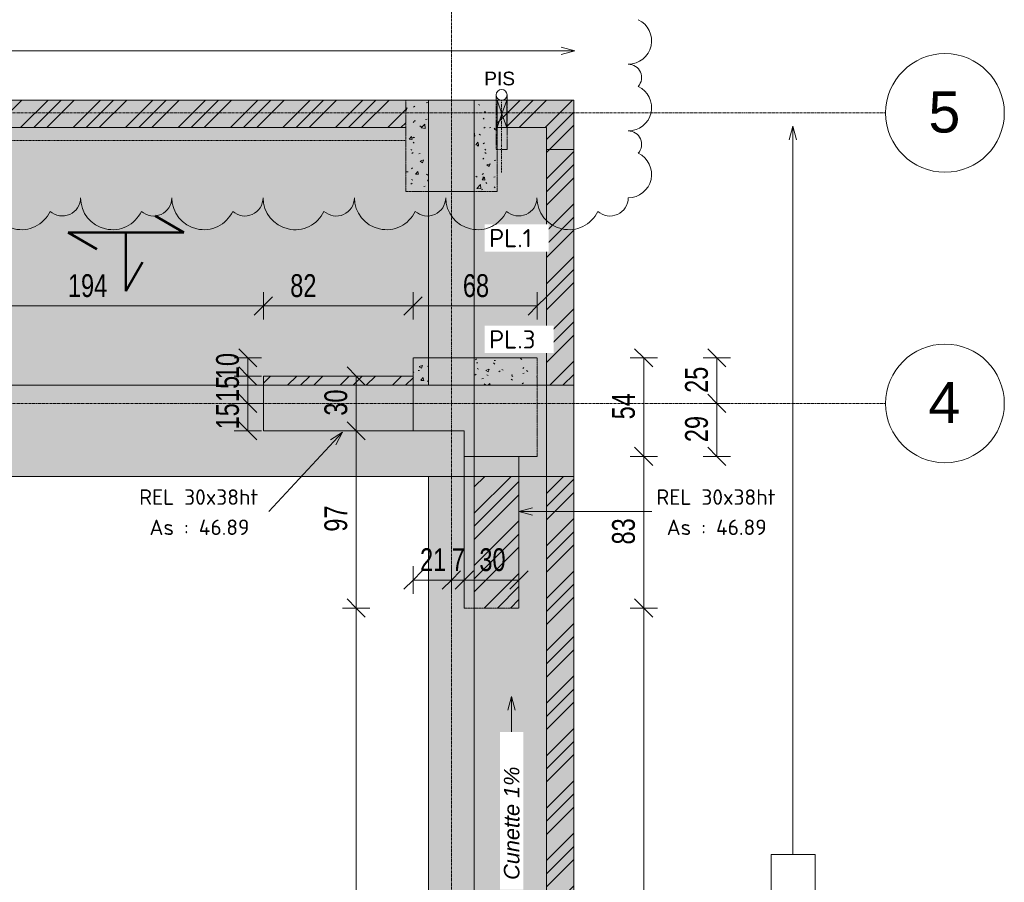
# Model space of a CAD drawing. Header units: millimetres. Extents: x 8507 to 110494, y 1100 to 66219.
# Tile 33 of 38: x 94681 to 100075, y 59114 to 63841. Entities that reach past the tile are written whole.
import ezdxf

# ---------------------------------------------------------------- set-up
doc = ezdxf.new("R2010")
doc.units = ezdxf.units.MM
for name, pattern in [('Caché', [7.14375, 4.7625, -2.38125]), ('Centre', [31.75, 6.35, -4.7625, 15.875, -4.7625]), ('Ligne de quadrillage', [22.225, 12.7, -3.175, 3.175, -3.175]), ('Tiret 1_16_', [3.175, 1.5875, -1.5875]), ('tiret perso', [2.6, 1.3, -1.3])]:
    doc.linetypes.add(name, pattern=pattern)
for name, color, linetype, lineweight in [('A-ANNO-DIMS', 211, 'Continuous', 9), ('A-ANNO-DIMS-50', 211, 'Continuous', 9), ('A-DETL', 90, 'Continuous', 5), ('A-DETL-CNTR', 5, 'Centre', 5), ('A-DETL-HDLN', 90, 'Caché', 5), ('A-DETL-MBND', 5, 'Continuous', 5), ('A-DETL-THIN', 151, 'Continuous', 5), ('A-DETL-WIDE', 214, 'Continuous', 50), ('G-ANNO-REVC', 71, 'Continuous', 9), ('G-ANNO-TEXT', 231, 'Continuous', 9), ('S-GRID', 1, 'Continuous', 9), ('S-GRID-IDEN', 1, 'Continuous', 9)]:
    doc.layers.add(name, color=color, linetype=linetype, lineweight=lineweight)
doc.styles.add('Arial', font='arial.ttf', dxfattribs={"height": 225})
doc.styles.add('Arial Narrow_3', font='ARIALN.TTF', dxfattribs={"width": 0.9, "height": 125})
doc.styles.add('Arial_2', font='arial.ttf', dxfattribs={"height": 75})
doc.styles.add('Arial_I', font='ariali.ttf', dxfattribs={"height": 85})
doc.styles.add('ISOCPEUR_B', font='txt', dxfattribs={"height": 100})
doc.styles.add('ISOCPEUR_B_1', font='txt', dxfattribs={"height": 85})
doc.dimstyles.new('AB6_1_50_-_GB', dxfattribs={"dimscale": 304.8, "dimtxt": 127.928872, "dimasz": 0.328084, "dimexe": 0.246063, "dimexo": 0.0625, "dimgap": 0.04101, "dimtad": 1, "dimdec": 0, "dimlfac": 0.1, "dimdsep": 46, "dimtxsty": 'Arial Narrow_3', "dimblk1": 'OBLIQUE', "dimblk2": 'OBLIQUE', "dimsah": 1, "dimcen": 0.09, "dimazin": 0, "dimtfac": 1, "dimtdec": 4, "dimtix": 1, "dimtmove": 0, "dimatfit": 3, "dimfxl": 0.246063, "dimfxlon": 1, "dimtvp": 1, "dimtolj": 1, "dimtzin": 0, "dimarcsym": 2})
doc.dimstyles.new('AB6_1_50_-_GB_1', dxfattribs={"dimscale": 304.8, "dimtxt": 127.928872, "dimasz": 0.328084, "dimexe": 0.246063, "dimexo": 0.0625, "dimgap": 0.04101, "dimtad": 1, "dimdec": 0, "dimlfac": 0.1, "dimdsep": 46, "dimtxsty": 'Arial Narrow_3', "dimblk1": 'OBLIQUE', "dimblk2": 'OBLIQUE', "dimsah": 1, "dimcen": 0.09, "dimazin": 0, "dimtfac": 1, "dimtdec": 4, "dimtix": 1, "dimtmove": 2, "dimatfit": 3, "dimfxl": 0.246063, "dimfxlon": 1, "dimtvp": 1, "dimtolj": 1, "dimtzin": 0, "dimarcsym": 2})
pattern_1 = [(45, (62504.66, -542.27), (-143.6841, 143.6841), []), (45, (62576.5, -542.27), (-143.6841, 143.6841), []), (45, (62648.34, -542.27), (-143.6841, 143.6841), [])]
pattern_2 = [(50, (62504.66, -542.27), (182.18467, -15.9391), [19.05, -209.55]), (355, (62504.66, -542.27), (-35.24243, 191.0566), [15.24, -167.64]), (100.451, (62519.84, -543.6), (146.9425, 175.1167), [16.19, -178.09]), (46.184, (62504.66, -491.47), (271.0789, -42.0433), [28.575, -314.325]), (96.636, (62527.25, -494.97), (237.4025, 247.4272), [24.285, -267.135]), (351.184, (62504.66, -491.47), (237.4046, 247.4251), [22.86, -251.46]), (21, (62530.06, -504.17), (151.61488, -102.26552), [19.05, -209.55]), (326, (62530.06, -504.17), (61.80236, 184.18774), [15.24, -167.64]), (71.451, (62542.7, -512.7), (213.41706, 81.92137), [16.19, -178.09]), (37.5, (62504.66, -542.27), (3.08832, 84.555076), [8.382, -157.226, 8.382, -161.798, -168.275]), (37.5, (62504.66, -542.27), (3.08832, 84.555076), [-335.788, 8.382, -159.893]), (7.5, (62504.66, -542.27), (66.81944, 100.18075), [8.382, -88.646, 8.382, -153.416, -64.135]), (7.5, (62504.66, -542.27), (66.81944, 100.18075), [-258.826, 8.382, -55.753]), (327.5, (62448.02, -542.27), (135.59049, -5.72891), [8.382, -55.118, 8.382, -189.738, -262.89]), (327.5, (62448.02, -542.27), (135.59049, -5.72891), [-261.62, 8.382, -254.508]), (317.5, (62422.62, -542.27), (148.12889, 25.42676), [8.382, -74.168, 8.382, -123.19, -186.69]), (317.5, (62422.62, -542.27), (148.12889, 25.42676), [-214.122, 8.382, -178.308])]
pattern_3 = [(0, (62504.66, -542.27), (0, 101.6), [3.353, -98.247]), (0, (62555.46, -491.47), (0, 101.6), [3.353, -98.247])]

# ---------------------------------------------------------------- blocks, each defined once
blk = doc.blocks.new('ECBIM_BIM_RESA VOILE RECTANGULAIRE - Pissette 5x5-3025178-R-1_IMPLANTATION variante')
at = {"layer": 'A-DETL-MBND'}
for points in [[(-3688.1, 63250.2), (-3661.8, 63325.2), (-3688.1, 63400.2)], [(-3635.6, 63250.2), (-3635.6, 63400.2), (-3661.8, 63325.2)]]:
    blk.add_hatch(color=256, dxfattribs=at).paths.add_polyline_path(points)
for p, q in [((-3688.1, 63250.2), (-3688.1, 63400.2)), ((-3688.1, 63400.2), (-3661.8, 63325.2)), ((-3661.8, 63325.2), (-3635.6, 63400.2)), ((-3635.6, 63400.2), (-3635.6, 63250.2)), ((-3661.8, 63325.2), (-3688.1, 63250.2)), ((-3635.6, 63250.2), (-3661.8, 63325.2))]:
    blk.add_line(p, q, dxfattribs=at)
blk = doc.blocks.new('Quadrillage - M_Extrémité de la ligne de quadrillage - Cercle-11575-R-1_IMPLANTATION variante')
at = {"layer": 'S-GRID-IDEN'}
blk.add_circle((0, 0), 6.5, dxfattribs=at)
blk = doc.blocks.new('DIMBLOCK64-R-1_IMPLANTATION variante')
at = {"layer": 'A-ANNO-DIMS-50'}
for p, q in [((94076.1, 62272.7), (94076.1, 62347.7)), ((96016.5, 62272.7), (96016.5, 62347.7)), ((94076.1, 62272.7), (96016.5, 62272.7)), ((94076.1, 62272.7), (94076.1, 62197.7)), ((96016.5, 62272.7), (96016.5, 62197.7))]:
    blk.add_line(p, q, dxfattribs=at)
at = {"layer": 'A-ANNO-DIMS-50', "lineweight": 18}
for p, q in [((94076.1, 62272.7), (94126.1, 62322.7)), ((96016.5, 62272.7), (96066.5, 62322.7)), ((94076.1, 62272.7), (94026.1, 62222.7)), ((96016.5, 62272.7), (95966.5, 62222.7))]:
    blk.add_line(p, q, dxfattribs=at)
at = {"layer": 'A-ANNO-DIMS-50', "color": 0, "insert": (94945.8, 62446.8), "char_height": 125, "width": 241.237, "attachment_point": 1, "line_spacing_factor": 0.974696, "style": 'Arial Narrow_3'}
blk.add_mtext('194', dxfattribs=at)
blk = doc.blocks.new('_Oblique')
at = {"color": 0, "linetype": 'ByBlock', "lineweight": -2}
blk.add_line((-0.5, -0.5), (0.5, 0.5), dxfattribs=at)
blk = doc.blocks.new('DIMBLOCK65-R-1_IMPLANTATION variante')
at = {"layer": 'A-ANNO-DIMS-50'}
for p, q in [((96016.5, 62272.7), (96016.5, 62347.7)), ((96836.1, 62272.7), (96836.1, 62347.7)), ((96016.5, 62272.7), (96836.1, 62272.7)), ((96016.5, 62272.7), (96016.5, 62197.7)), ((96836.1, 62272.7), (96836.1, 62197.7))]:
    blk.add_line(p, q, dxfattribs=at)
at = {"layer": 'A-ANNO-DIMS-50', "lineweight": 18}
for p, q in [((96016.5, 62272.7), (96066.5, 62322.7)), ((96836.1, 62272.7), (96886.1, 62322.7)), ((96016.5, 62272.7), (95966.5, 62222.7)), ((96836.1, 62272.7), (96786.1, 62222.7))]:
    blk.add_line(p, q, dxfattribs=at)
at = {"layer": 'A-ANNO-DIMS-50', "color": 0, "insert": (96163.5, 62446.8), "char_height": 125, "width": 160.825, "attachment_point": 1, "line_spacing_factor": 0.974696, "style": 'Arial Narrow_3'}
blk.add_mtext('82', dxfattribs=at)
blk = doc.blocks.new('DIMBLOCK66-R-1_IMPLANTATION variante')
at = {"layer": 'A-ANNO-DIMS-50'}
for p, q in [((96836.1, 62272.7), (96836.1, 62347.7)), ((97516.6, 62272.7), (97516.6, 62347.7)), ((96836.1, 62272.7), (97516.6, 62272.7)), ((96836.1, 62272.7), (96836.1, 62197.7)), ((97516.6, 62272.7), (97516.6, 62197.7))]:
    blk.add_line(p, q, dxfattribs=at)
at = {"layer": 'A-ANNO-DIMS-50', "lineweight": 18}
for p, q in [((96836.1, 62272.7), (96886.1, 62322.7)), ((97516.6, 62272.7), (97566.6, 62322.7)), ((96836.1, 62272.7), (96786.1, 62222.7)), ((97516.6, 62272.7), (97466.6, 62222.7))]:
    blk.add_line(p, q, dxfattribs=at)
at = {"layer": 'A-ANNO-DIMS-50', "color": 0, "insert": (97109.3, 62446.8), "char_height": 125, "width": 160.825, "attachment_point": 1, "line_spacing_factor": 0.974696, "style": 'Arial Narrow_3'}
blk.add_mtext('68', dxfattribs=at)
blk = doc.blocks.new('DIMBLOCK161-R-1_IMPLANTATION variante')
at = {"layer": 'A-ANNO-DIMS-50', "lineweight": 18}
for p, q in [((96524.6, 60617), (96474.6, 60667)), ((96524.6, 60617), (96574.6, 60567)), ((96524.6, 54557), (96474.6, 54607)), ((96524.6, 54557), (96574.6, 54507))]:
    blk.add_line(p, q, dxfattribs=at)
at = {"layer": 'A-ANNO-DIMS-50'}
for p, q in [((96524.6, 60617), (96449.6, 60617)), ((96524.6, 54557), (96524.6, 60617)), ((96524.6, 60617), (96599.6, 60617)), ((96524.6, 54557), (96449.6, 54557)), ((96524.6, 54557), (96599.6, 54557))]:
    blk.add_line(p, q, dxfattribs=at)
at = {"layer": 'A-ANNO-DIMS-50', "color": 0, "insert": (96350.5, 57486.5), "char_height": 125, "width": 241.237, "attachment_point": 1, "rotation": 90, "line_spacing_factor": 0.974696, "style": 'Arial Narrow_3'}
blk.add_mtext('606', dxfattribs=at)
blk = doc.blocks.new('DIMBLOCK162-R-1_IMPLANTATION variante')
at = {"layer": 'A-ANNO-DIMS-50', "lineweight": 18}
for p, q in [((96524.6, 61588.6), (96474.6, 61638.6)), ((96524.6, 61588.6), (96574.6, 61538.6)), ((96524.6, 60617), (96474.6, 60667)), ((96524.6, 60617), (96574.6, 60567))]:
    blk.add_line(p, q, dxfattribs=at)
at = {"layer": 'A-ANNO-DIMS-50'}
for p, q in [((96524.6, 61588.6), (96449.6, 61588.6)), ((96524.6, 60617), (96524.6, 61588.6)), ((96524.6, 61588.6), (96599.6, 61588.6)), ((96524.6, 60617), (96449.6, 60617)), ((96524.6, 60617), (96599.6, 60617))]:
    blk.add_line(p, q, dxfattribs=at)
at = {"layer": 'A-ANNO-DIMS-50', "color": 0, "insert": (96350.5, 61035.8), "char_height": 125, "width": 160.825, "attachment_point": 1, "rotation": 90, "line_spacing_factor": 0.974696, "style": 'Arial Narrow_3'}
blk.add_mtext('97', dxfattribs=at)
blk = doc.blocks.new('DIMBLOCK163-R-1_IMPLANTATION variante')
at = {"layer": 'A-ANNO-DIMS-50', "lineweight": 18}
for p, q in [((96524.6, 61888.6), (96474.6, 61938.6)), ((96524.6, 61888.6), (96574.6, 61838.6)), ((96524.6, 61588.6), (96474.6, 61638.6)), ((96524.6, 61588.6), (96574.6, 61538.6))]:
    blk.add_line(p, q, dxfattribs=at)
at = {"layer": 'A-ANNO-DIMS-50'}
for p, q in [((96524.6, 61888.6), (96449.6, 61888.6)), ((96524.6, 61588.6), (96524.6, 61888.6)), ((96524.6, 61888.6), (96599.6, 61888.6)), ((96524.6, 61588.6), (96449.6, 61588.6)), ((96524.6, 61588.6), (96599.6, 61588.6))]:
    blk.add_line(p, q, dxfattribs=at)
at = {"layer": 'A-ANNO-DIMS-50', "color": 0, "insert": (96350.5, 61671.5), "char_height": 125, "width": 160.825, "attachment_point": 1, "rotation": 90, "line_spacing_factor": 0.974696, "style": 'Arial Narrow_3'}
blk.add_mtext('30', dxfattribs=at)
blk = doc.blocks.new('DIMBLOCK193-R-1_IMPLANTATION variante')
at = {"layer": 'A-ANNO-DIMS-50', "lineweight": 18}
for p, q in [((95931.2, 61988.6), (95881.2, 62038.6)), ((95931.2, 61988.6), (95981.2, 61938.6)), ((95931.2, 61888.6), (95881.2, 61938.6)), ((95931.2, 61888.6), (95981.2, 61838.6))]:
    blk.add_line(p, q, dxfattribs=at)
at = {"layer": 'A-ANNO-DIMS-50'}
for p, q in [((95931.2, 61988.6), (95856.2, 61988.6)), ((95931.2, 61988.6), (95931.2, 61888.6)), ((95931.2, 61988.6), (96006.2, 61988.6)), ((95931.2, 61888.6), (95856.2, 61888.6)), ((95931.2, 61888.6), (96006.2, 61888.6))]:
    blk.add_line(p, q, dxfattribs=at)
at = {"layer": 'A-ANNO-DIMS-50', "color": 0, "insert": (95757.2, 61871.5), "char_height": 125, "width": 160.825, "attachment_point": 1, "rotation": 90, "line_spacing_factor": 0.974696, "style": 'Arial Narrow_3'}
blk.add_mtext('10', dxfattribs=at)
blk = doc.blocks.new('DIMBLOCK194-R-1_IMPLANTATION variante')
at = {"layer": 'A-ANNO-DIMS-50', "lineweight": 18}
for p, q in [((95931.2, 61888.6), (95881.2, 61938.6)), ((95931.2, 61888.6), (95981.2, 61838.6)), ((95931.2, 61738.6), (95881.2, 61788.6)), ((95931.2, 61738.6), (95981.2, 61688.6))]:
    blk.add_line(p, q, dxfattribs=at)
at = {"layer": 'A-ANNO-DIMS-50'}
for p, q in [((95931.2, 61888.6), (95856.2, 61888.6)), ((95931.2, 61888.6), (95931.2, 61738.6)), ((95931.2, 61888.6), (96006.2, 61888.6)), ((95931.2, 61738.6), (95856.2, 61738.6)), ((95931.2, 61738.6), (96006.2, 61738.6))]:
    blk.add_line(p, q, dxfattribs=at)
at = {"layer": 'A-ANNO-DIMS-50', "color": 0, "insert": (95757.2, 61746.5), "char_height": 125, "width": 160.825, "attachment_point": 1, "rotation": 90, "line_spacing_factor": 0.974696, "style": 'Arial Narrow_3'}
blk.add_mtext('15', dxfattribs=at)
blk = doc.blocks.new('DIMBLOCK195-R-1_IMPLANTATION variante')
at = {"layer": 'A-ANNO-DIMS-50', "lineweight": 18}
for p, q in [((95931.2, 61738.6), (95881.2, 61788.6)), ((95931.2, 61738.6), (95981.2, 61688.6)), ((95931.2, 61588.6), (95881.2, 61638.6)), ((95931.2, 61588.6), (95981.2, 61538.6))]:
    blk.add_line(p, q, dxfattribs=at)
at = {"layer": 'A-ANNO-DIMS-50'}
for p, q in [((95931.2, 61738.6), (95856.2, 61738.6)), ((95931.2, 61738.6), (95931.2, 61588.6)), ((95931.2, 61738.6), (96006.2, 61738.6)), ((95931.2, 61588.6), (95856.2, 61588.6)), ((95931.2, 61588.6), (96006.2, 61588.6))]:
    blk.add_line(p, q, dxfattribs=at)
at = {"layer": 'A-ANNO-DIMS-50', "color": 0, "insert": (95757.2, 61596.5), "char_height": 125, "width": 160.825, "attachment_point": 1, "rotation": 90, "line_spacing_factor": 0.974696, "style": 'Arial Narrow_3'}
blk.add_mtext('15', dxfattribs=at)
blk = doc.blocks.new('DIMBLOCK198-R-1_IMPLANTATION variante')
at = {"layer": 'A-ANNO-DIMS-50'}
for p, q in [((97116.5, 60771), (97116.5, 60846)), ((97416.5, 60771), (97416.5, 60846)), ((97416.5, 60771), (97116.5, 60771)), ((97116.5, 60771), (97116.5, 60696)), ((97416.5, 60771), (97416.5, 60696))]:
    blk.add_line(p, q, dxfattribs=at)
at = {"layer": 'A-ANNO-DIMS-50', "lineweight": 18}
for p, q in [((97116.5, 60771), (97166.5, 60821)), ((97416.5, 60771), (97466.5, 60821)), ((97116.5, 60771), (97066.5, 60721)), ((97416.5, 60771), (97366.5, 60721))]:
    blk.add_line(p, q, dxfattribs=at)
at = {"layer": 'A-ANNO-DIMS-50', "color": 0, "insert": (97199.5, 60945), "char_height": 125, "width": 160.825, "attachment_point": 1, "line_spacing_factor": 0.974696, "style": 'Arial Narrow_3'}
blk.add_mtext('30', dxfattribs=at)
blk = doc.blocks.new('DIMBLOCK199-R-1_IMPLANTATION variante')
at = {"layer": 'A-ANNO-DIMS-50'}
for p, q in [((97046.5, 60771), (97046.5, 60846)), ((97116.5, 60771), (97116.5, 60846)), ((97116.5, 60771), (97046.5, 60771)), ((97046.5, 60771), (97046.5, 60696)), ((97116.5, 60771), (97116.5, 60696))]:
    blk.add_line(p, q, dxfattribs=at)
at = {"layer": 'A-ANNO-DIMS-50', "lineweight": 18}
for p, q in [((97046.5, 60771), (97096.5, 60821)), ((97116.5, 60771), (97166.5, 60821)), ((97046.5, 60771), (96996.5, 60721)), ((97116.5, 60771), (97066.5, 60721))]:
    blk.add_line(p, q, dxfattribs=at)
at = {"layer": 'A-ANNO-DIMS-50', "color": 0, "insert": (97048, 60945), "char_height": 125, "width": 80.412, "attachment_point": 1, "line_spacing_factor": 0.974696, "style": 'Arial Narrow_3'}
blk.add_mtext('7', dxfattribs=at)
blk = doc.blocks.new('DIMBLOCK200-R-1_IMPLANTATION variante')
at = {"layer": 'A-ANNO-DIMS-50'}
for p, q in [((96836.1, 60771), (96836.1, 60846)), ((97046.5, 60771), (97046.5, 60846)), ((97046.5, 60771), (96836.1, 60771)), ((96836.1, 60771), (96836.1, 60696)), ((97046.5, 60771), (97046.5, 60696))]:
    blk.add_line(p, q, dxfattribs=at)
at = {"layer": 'A-ANNO-DIMS-50', "lineweight": 18}
for p, q in [((96836.1, 60771), (96886.1, 60821)), ((97046.5, 60771), (97096.5, 60821)), ((96836.1, 60771), (96786.1, 60721)), ((97046.5, 60771), (96996.5, 60721))]:
    blk.add_line(p, q, dxfattribs=at)
at = {"layer": 'A-ANNO-DIMS-50', "color": 0, "insert": (96874.3, 60945), "char_height": 125, "width": 160.825, "attachment_point": 1, "line_spacing_factor": 0.974696, "style": 'Arial Narrow_3'}
blk.add_mtext('21', dxfattribs=at)
blk = doc.blocks.new('DIMBLOCK203-R-1_IMPLANTATION variante')
at = {"layer": 'A-ANNO-DIMS-50', "lineweight": 18}
for p, q in [((98100.1, 60617), (98050.1, 60667)), ((98100.1, 60617), (98150.1, 60567)), ((98100.1, 54557), (98050.1, 54607)), ((98100.1, 54557), (98150.1, 54507))]:
    blk.add_line(p, q, dxfattribs=at)
at = {"layer": 'A-ANNO-DIMS-50'}
for p, q in [((98100.1, 60617), (98025.1, 60617)), ((98100.1, 54557), (98100.1, 60617)), ((98100.1, 60617), (98175.1, 60617)), ((98100.1, 54557), (98025.1, 54557)), ((98100.1, 54557), (98175.1, 54557))]:
    blk.add_line(p, q, dxfattribs=at)
at = {"layer": 'A-ANNO-DIMS-50', "color": 0, "insert": (97926.1, 57486.5), "char_height": 125, "width": 241.237, "attachment_point": 1, "rotation": 90, "line_spacing_factor": 0.974696, "style": 'Arial Narrow_3'}
blk.add_mtext('606', dxfattribs=at)
blk = doc.blocks.new('DIMBLOCK204-R-1_IMPLANTATION variante')
at = {"layer": 'A-ANNO-DIMS-50', "lineweight": 18}
for p, q in [((98100.1, 61448.6), (98050.1, 61498.6)), ((98100.1, 61448.6), (98150.1, 61398.6)), ((98100.1, 60617), (98050.1, 60667)), ((98100.1, 60617), (98150.1, 60567))]:
    blk.add_line(p, q, dxfattribs=at)
at = {"layer": 'A-ANNO-DIMS-50'}
for p, q in [((98100.1, 61448.6), (98025.1, 61448.6)), ((98100.1, 60617), (98100.1, 61448.6)), ((98100.1, 61448.6), (98175.1, 61448.6)), ((98100.1, 60617), (98025.1, 60617)), ((98100.1, 60617), (98175.1, 60617))]:
    blk.add_line(p, q, dxfattribs=at)
at = {"layer": 'A-ANNO-DIMS-50', "color": 0, "insert": (97926.1, 60965.8), "char_height": 125, "width": 160.825, "attachment_point": 1, "rotation": 90, "line_spacing_factor": 0.974696, "style": 'Arial Narrow_3'}
blk.add_mtext('83', dxfattribs=at)
blk = doc.blocks.new('DIMBLOCK205-R-1_IMPLANTATION variante')
at = {"layer": 'A-ANNO-DIMS-50', "lineweight": 18}
for p, q in [((98100.1, 61988.6), (98050.1, 62038.6)), ((98100.1, 61988.6), (98150.1, 61938.6)), ((98100.1, 61448.6), (98050.1, 61498.6)), ((98100.1, 61448.6), (98150.1, 61398.6))]:
    blk.add_line(p, q, dxfattribs=at)
at = {"layer": 'A-ANNO-DIMS-50'}
for p, q in [((98100.1, 61988.6), (98025.1, 61988.6)), ((98100.1, 61448.6), (98100.1, 61988.6)), ((98100.1, 61988.6), (98175.1, 61988.6)), ((98100.1, 61448.6), (98025.1, 61448.6)), ((98100.1, 61448.6), (98175.1, 61448.6))]:
    blk.add_line(p, q, dxfattribs=at)
at = {"layer": 'A-ANNO-DIMS-50', "color": 0, "insert": (97926.1, 61651.5), "char_height": 125, "width": 160.825, "attachment_point": 1, "rotation": 90, "line_spacing_factor": 0.974696, "style": 'Arial Narrow_3'}
blk.add_mtext('54', dxfattribs=at)
blk = doc.blocks.new('DIMBLOCK206-R-1_IMPLANTATION variante')
at = {"layer": 'A-ANNO-DIMS-50', "lineweight": 18}
for p, q in [((98500.1, 61988.6), (98450.1, 62038.6)), ((98500.1, 61988.6), (98550.1, 61938.6)), ((98500.1, 61738.6), (98450.1, 61788.6)), ((98500.1, 61738.6), (98550.1, 61688.6))]:
    blk.add_line(p, q, dxfattribs=at)
at = {"layer": 'A-ANNO-DIMS-50'}
for p, q in [((98500.1, 61988.6), (98425.1, 61988.6)), ((98500.1, 61988.6), (98500.1, 61738.6)), ((98500.1, 61988.6), (98575.1, 61988.6)), ((98500.1, 61738.6), (98425.1, 61738.6)), ((98500.1, 61738.6), (98575.1, 61738.6))]:
    blk.add_line(p, q, dxfattribs=at)
at = {"layer": 'A-ANNO-DIMS-50', "color": 0, "insert": (98326.1, 61796.5), "char_height": 125, "width": 160.825, "attachment_point": 1, "rotation": 90, "line_spacing_factor": 0.974696, "style": 'Arial Narrow_3'}
blk.add_mtext('25', dxfattribs=at)
blk = doc.blocks.new('DIMBLOCK207-R-1_IMPLANTATION variante')
at = {"layer": 'A-ANNO-DIMS-50', "lineweight": 18}
for p, q in [((98500.1, 61738.6), (98450.1, 61788.6)), ((98500.1, 61738.6), (98550.1, 61688.6)), ((98500.1, 61448.6), (98450.1, 61498.6)), ((98500.1, 61448.6), (98550.1, 61398.6))]:
    blk.add_line(p, q, dxfattribs=at)
at = {"layer": 'A-ANNO-DIMS-50'}
for p, q in [((98500.1, 61738.6), (98425.1, 61738.6)), ((98500.1, 61738.6), (98500.1, 61448.6)), ((98500.1, 61738.6), (98575.1, 61738.6)), ((98500.1, 61448.6), (98425.1, 61448.6)), ((98500.1, 61448.6), (98575.1, 61448.6))]:
    blk.add_line(p, q, dxfattribs=at)
at = {"layer": 'A-ANNO-DIMS-50', "color": 0, "insert": (98326.1, 61526.5), "char_height": 125, "width": 160.825, "attachment_point": 1, "rotation": 90, "line_spacing_factor": 0.974696, "style": 'Arial Narrow_3'}
blk.add_mtext('29', dxfattribs=at)
blk = doc.blocks.new('Family - ___-3289296-R-1_IMPLANTATION variante')
at = {"layer": 'G-ANNO-REVC'}
for centre, radius, start, end in [((35358, 62463.9), 128.1, 267.8864, 62.6776), ((35350.6, 62262.8), 73.2, 316.0761, 87.8864), ((35344.5, 62098.3), 128.1, 267.8864, 62.6776), ((35337.1, 61897.2), 73.2, 316.0761, 87.8864), ((35331, 61732.6), 128.1, 267.8864, 62.6776), ((32003.6, 61727.3), 175, 177.8864, 332.6776), ((32228.4, 61719), 100, 226.0761, 357.8864), ((32503.2, 61708.8), 175, 177.8864, 332.6776), ((32728.1, 61700.5), 100, 226.0761, 357.8864), ((33002.9, 61690.4), 175, 177.8864, 332.6776), ((33227.7, 61682.1), 100, 226.0761, 357.8864), ((33502.5, 61671.9), 175, 177.8864, 332.6776), ((33727.4, 61663.6), 100, 226.0761, 357.8864), ((34002.2, 61653.5), 175, 177.8864, 332.6776), ((34227.1, 61645.2), 100, 226.0761, 357.8864), ((34501.9, 61635.1), 175, 177.8864, 332.6776), ((34726.7, 61626.8), 100, 226.0761, 357.8864), ((35001.5, 61616.6), 175, 177.8864, 332.6776), ((35226.4, 61608.3), 100, 226.0761, 357.8864)]:
    blk.add_arc(centre, radius, start, end, dxfattribs=at)

msp = doc.modelspace()

# ---------------------------------------------------------------- hatches: boundary and pattern name
at = {"layer": 'A-DETL-MBND'}
h = msp.add_hatch(dxfattribs=at)
h.set_pattern_fill('FP_17', color=8, style=0, pattern_type=2)
h.set_pattern_definition(pattern_3)
h.paths.add_polyline_path([(93176.5, 61838.6), (96921.5, 61838.6), (96921.5, 63400.2), (93176.5, 63400.2), (93176.5, 61868.6)])
h.paths.add_polyline_path([(97171.5, 61838.6), (97716.5, 61838.6), (97716.5, 63400.2), (97171.5, 63400.2), (97171.5, 62847.4)])
h.paths.add_polyline_path([(92946.5, 61868.6), (92946.5, 63400.2), (89161.5, 63400.2), (89161.5, 61868.6), (92470.6, 61868.6)])
h.paths.add_polyline_path([(88931.5, 61868.6), (88931.5, 63400.2), (85161.5, 63400.2), (85161.5, 61868.6), (85858.3, 61868.6)])
h.paths.add_polyline_path([(84931.5, 61868.6), (84931.5, 63400.2), (81161.5, 63400.2), (81161.5, 61868.6), (82552.2, 61868.6)])
h.paths.add_polyline_path([(80931.5, 61868.6), (80931.5, 63400.2), (77161.5, 63400.2), (77161.5, 61868.6), (79246.1, 61868.6)])
h.paths.add_polyline_path([(76931.5, 61868.6), (76931.5, 63400.2), (73156.5, 63400.2), (73156.5, 61868.6), (76396.5, 61868.6)])
h.paths.add_polyline_path([(72926.5, 61868.6), (72926.5, 63400.2), (69161.5, 63400.2), (69161.5, 61868.6), (72663.8, 61868.6)])
h.paths.add_polyline_path([(68931.5, 61868.6), (68931.5, 63400.2), (65161.5, 63400.2), (65161.5, 61868.6), (67526.5, 61868.6)])
h.paths.add_polyline_path([(64931.5, 61868.6), (64931.5, 63400.2), (61146.5, 63400.2), (61146.5, 61868.6), (62715.4, 61868.6)])
at = {"layer": 'A-DETL-MBND', "linetype": 'Tiret 1_16_'}
h = msp.add_hatch(dxfattribs=at)
h.set_pattern_fill('FP_13', style=0, pattern_type=2)
h.set_pattern_definition(pattern_1)
h.paths.add_polyline_path([(96796.5, 63250.2), (96796.5, 63400.2), (93296.5, 63400.2), (93296.5, 63250.2), (95776.7, 63250.2)])
h = msp.add_hatch(dxfattribs=at)
h.set_pattern_fill('FP_14', style=0, pattern_type=2)
h.set_pattern_definition(pattern_2)
h.paths.add_polyline_path([(96796.5, 62900.2), (96921.5, 62900.2), (96921.5, 63400.2), (96796.5, 63400.2)])
h.paths.add_polyline_path([(97171.5, 62900.2), (97296.5, 62900.2), (97296.5, 63400.2), (97171.5, 63400.2)])
at = {"layer": 'A-DETL-MBND'}
for points in [[(97171.5, 62900.2), (97171.5, 63400.2), (96921.5, 63400.2), (96921.5, 62900.2)], [(96921.5, 61838.6), (97171.5, 61838.6), (97171.5, 62900.2), (96921.5, 62900.2), (96921.5, 61842.2)], [(97416.5, 61338.6), (97566.5, 61338.6), (97566.5, 61838.6), (97171.5, 61838.6), (97171.5, 61448.6), (97416.5, 61448.6)], [(97171.5, 57645.3), (97171.5, 61338.6), (96921.5, 61338.6), (96921.5, 57645.3)]]:
    msp.add_hatch(color=254, dxfattribs=at).paths.add_polyline_path(points)
at = {"layer": 'A-DETL-MBND', "linetype": 'Tiret 1_16_'}
h = msp.add_hatch(dxfattribs=at)
h.set_pattern_fill('FP_13', style=0, pattern_type=2)
h.set_pattern_definition(pattern_1)
h.paths.add_polyline_path([(97716.5, 63250.2), (97716.5, 63400.2), (97296.5, 63400.2), (97296.5, 63250.2), (97566.5, 63250.2)])
h = msp.add_hatch(dxfattribs=at)
h.set_pattern_fill('FP_13', style=0, pattern_type=2)
h.set_pattern_definition(pattern_1)
h.paths.add_polyline_path([(97716.5, 63130.2), (97716.5, 63250.2), (97566.5, 63250.2), (97566.5, 63130.2)])
h = msp.add_hatch(dxfattribs=at)
h.set_pattern_fill('FP_13', style=0, pattern_type=2)
h.set_pattern_definition(pattern_1)
h.paths.add_polyline_path([(97566.5, 52043.7), (97716.5, 52043.7), (97716.5, 53335.4), (97566.5, 53335.4)])
h.paths.add_polyline_path([(97716.5, 53835.4), (97716.5, 61338.6), (97566.5, 61338.6), (97566.5, 53835.4)])
h.paths.add_polyline_path([(97716.5, 61838.6), (97716.5, 63130.2), (97566.5, 63130.2), (97566.5, 61838.6)])
h = msp.add_hatch(dxfattribs=at)
h.set_pattern_fill('FP_14', style=0, pattern_type=2)
h.set_pattern_definition(pattern_2)
h.paths.add_polyline_path([(96836.1, 61838.6), (96921.5, 61838.6), (96921.5, 61988.6), (96836.1, 61988.6), (96836.1, 61842.2)])
h.paths.add_polyline_path([(97171.5, 61838.6), (97516.6, 61838.6), (97516.6, 61988.6), (97171.5, 61988.6), (97171.5, 61842.2)])
h = msp.add_hatch(dxfattribs=at)
h.set_pattern_fill('FP_13', style=0, pattern_type=2)
h.set_pattern_definition(pattern_1)
h.paths.add_polyline_path([(96836.1, 61838.6), (96836.1, 61888.6), (96016.5, 61888.6), (96016.5, 61838.6)])
at = {"layer": 'A-DETL-MBND'}
h = msp.add_hatch(color=254, dxfattribs=at)
h.paths.add_polyline_path([(97416.5, 61338.6), (97416.5, 61448.6), (97171.5, 61448.6), (97171.5, 61838.6), (93176.5, 61838.6), (93176.5, 61338.6), (97171.5, 61338.6)])
h.paths.add_polyline_path([(97716.5, 61338.6), (97716.5, 61838.6), (97566.5, 61838.6), (97566.5, 61338.6)])
at = {"layer": 'A-DETL-MBND', "linetype": 'Tiret 1_16_'}
h = msp.add_hatch(dxfattribs=at)
h.set_pattern_fill('FP_13', style=0, pattern_type=2)
h.set_pattern_definition(pattern_1)
h.paths.add_polyline_path([(97416.5, 60617), (97416.5, 61338.6), (97171.5, 61338.6), (97171.5, 60617)])
at = {"layer": 'A-DETL-MBND'}
h = msp.add_hatch(dxfattribs=at)
h.set_pattern_fill('FP_17', color=8, style=0, pattern_type=2)
h.set_pattern_definition(pattern_3)
h.paths.add_polyline_path([(97171.5, 53835.4), (97716.5, 53835.4), (97716.5, 61338.6), (97171.5, 61338.6), (97171.5, 55792)])

# ---------------------------------------------------------------- linework, layer by layer
at = {"layer": 'A-DETL', "linetype": 'tiret perso'}
msp.add_line((96796.5, 63180.2), (93296.5, 63180.2), dxfattribs=at)
at = {"layer": 'A-DETL-CNTR'}
msp.add_line((97321.2, 63004.2), (97321.2, 63399.2), dxfattribs=at)
at = {"layer": 'A-DETL-HDLN'}
for p, q in [((97291.2, 63429.2), (97291.2, 63129.2)), ((97351.2, 63129.2), (97351.2, 63429.2)), ((97291.2, 63129.2), (97351.2, 63129.2))]:
    msp.add_line(p, q, dxfattribs=at)
at = {"layer": 'A-DETL-MBND'}
for p, q in [((61146.5, 63400.2), (97716.5, 63400.2)), ((97349, 63400.2), (97296.5, 63400.2)), ((97296.5, 63400.2), (97349, 63400.2)), ((97296.5, 63250.2), (97296.5, 63400.2)), ((97296.5, 63250.2), (97296.5, 63400.2)), ((97349, 63400.2), (97349, 63250.2)), ((97349, 63250.2), (97349, 63400.2)), ((97716.5, 63400.2), (97716.5, 53335.4)), ((97349, 63250.2), (97296.5, 63250.2)), ((97296.5, 63250.2), (97349, 63250.2)), ((96921.5, 61838.6), (93176.5, 61838.6)), ((97716.5, 61838.6), (97171.5, 61838.6)), ((97171.5, 53335.4), (97171.5, 61838.6))]:
    msp.add_line(p, q, dxfattribs=at)
at = {"layer": 'A-DETL-MBND', "color": 7, "linetype": 'Tiret 1_16_'}
for p, q in [((93296.5, 63400.2), (96796.5, 63400.2)), ((96796.5, 63400.2), (93296.5, 63400.2)), ((96796.5, 63400.2), (96796.5, 63250.2)), ((96796.5, 63400.2), (96796.5, 63250.2)), ((96796.5, 62900.2), (96796.5, 63400.2)), ((96796.5, 63400.2), (97296.5, 63400.2)), ((97296.5, 63400.2), (96796.5, 63400.2)), ((96796.5, 63400.2), (96796.5, 62900.2)), ((97296.5, 63400.2), (97716.5, 63400.2)), ((97716.5, 63400.2), (97296.5, 63400.2)), ((97296.5, 63250.2), (97296.5, 63400.2)), ((97296.5, 63400.2), (97296.5, 63250.2)), ((97296.5, 63400.2), (97296.5, 62900.2)), ((97296.5, 62900.2), (97296.5, 63400.2)), ((97716.5, 63400.2), (97716.5, 63130.2)), ((97716.5, 63400.2), (97716.5, 63130.2)), ((93296.5, 63250.2), (96796.5, 63250.2)), ((96796.5, 63250.2), (93296.5, 63250.2)), ((97296.5, 63250.2), (97566.5, 63250.2)), ((97566.5, 63250.2), (97296.5, 63250.2)), ((97566.5, 63250.2), (97566.5, 51923.7)), ((97566.5, 51923.7), (97566.5, 63250.2)), ((97566.5, 63130.2), (97716.5, 63130.2)), ((97716.5, 63130.2), (97566.5, 63130.2)), ((97716.5, 63130.2), (97566.5, 63130.2)), ((97716.5, 63130.2), (97566.5, 63130.2)), ((97716.5, 63130.2), (97716.5, 52043.7)), ((97716.5, 52043.7), (97716.5, 63130.2)), ((97296.5, 62900.2), (96796.5, 62900.2)), ((96796.5, 62900.2), (97296.5, 62900.2)), ((96836.1, 61988.6), (97516.6, 61988.6)), ((96836.1, 61838.6), (96836.1, 61988.6)), ((97516.6, 61988.6), (96836.1, 61988.6)), ((96836.1, 61988.6), (96836.1, 61588.6)), ((97516.6, 61448.6), (97516.6, 61988.6)), ((97516.6, 61448.6), (97516.6, 61988.6)), ((96016.5, 61888.6), (96836.1, 61888.6)), ((96836.1, 61888.6), (96016.5, 61888.6)), ((96016.5, 61838.6), (96016.5, 61888.6)), ((96016.5, 61888.6), (96016.5, 61588.6)), ((96836.1, 61888.6), (96836.1, 61588.6)), ((96836.1, 61888.6), (96836.1, 61588.6)), ((97516.6, 61838.6), (96836.1, 61838.6)), ((96836.1, 61838.6), (97516.6, 61838.6)), ((97116.5, 61588.6), (96016.5, 61588.6)), ((96836.1, 61588.6), (97116.5, 61588.6)), ((97116.5, 60617), (97116.5, 61588.6)), ((97116.5, 61588.6), (97116.5, 61448.6)), ((97416.5, 61448.6), (97116.5, 61448.6)), ((97116.5, 61448.6), (97516.6, 61448.6)), ((97116.5, 61448.6), (97416.5, 61448.6)), ((97171.5, 61448.6), (97516.6, 61448.6)), ((97416.5, 61448.6), (97416.5, 60617)), ((97416.5, 60617), (97416.5, 61448.6)), ((97116.5, 61338.6), (97116.5, 60617)), ((97416.5, 60617), (97116.5, 60617)), ((97416.5, 60617), (97116.5, 60617))]:
    msp.add_line(p, q, dxfattribs=at)
at = {"layer": 'A-DETL-MBND', "color": 7}
for p, q in [((97171.5, 63400.2), (96921.5, 63400.2)), ((96921.5, 63400.2), (96921.5, 61838.6)), ((96921.5, 61838.6), (96921.5, 63400.2)), ((97171.5, 61838.6), (97171.5, 63400.2)), ((97171.5, 61838.6), (97171.5, 63400.2)), ((97171.5, 62900.2), (96921.5, 62900.2)), ((96921.5, 62900.2), (96921.5, 61838.6)), ((96921.5, 62900.2), (97171.5, 62900.2)), ((96921.5, 61843.8), (96921.5, 62900.2)), ((97171.5, 61842.2), (97171.5, 62900.2)), ((97171.5, 61838.6), (97171.5, 62900.2)), ((97716.5, 61838.6), (93176.5, 61838.6)), ((96016.5, 61838.6), (94076.1, 61838.6)), ((96016.5, 61588.6), (96016.5, 61838.6)), ((96016.5, 61838.6), (96836.1, 61838.6)), ((97516.6, 61838.6), (96836.1, 61838.6)), ((96836.1, 61838.6), (96836.1, 61588.6)), ((96921.5, 61838.6), (96921.5, 61843.8)), ((96921.5, 61838.6), (97171.5, 61838.6)), ((97171.5, 61838.6), (96921.5, 61838.6)), ((97171.5, 61838.6), (97171.5, 61842.2)), ((97566.5, 61838.6), (97171.5, 61838.6)), ((97171.5, 61838.6), (97716.5, 61838.6)), ((97171.5, 61838.6), (97171.5, 61338.6)), ((97171.5, 61838.6), (97171.5, 61448.6)), ((97566.5, 61838.6), (97516.6, 61838.6)), ((97566.5, 61338.6), (97566.5, 61838.6)), ((97566.5, 61838.6), (97566.5, 61338.6)), ((97716.5, 61838.6), (97716.5, 61338.6)), ((97716.5, 61338.6), (97716.5, 61838.6)), ((96836.1, 61588.6), (96016.5, 61588.6)), ((97116.5, 61338.6), (97116.5, 61448.6)), ((97116.5, 61448.6), (97416.5, 61448.6)), ((97171.5, 61338.6), (97171.5, 61448.6)), ((97171.5, 61448.6), (97416.5, 61448.6)), ((97416.5, 61448.6), (97416.5, 61338.6)), ((97416.5, 61448.6), (97416.5, 61338.6)), ((93176.5, 61338.6), (97716.5, 61338.6)), ((93176.5, 61338.6), (97116.5, 61338.6)), ((97171.5, 61338.6), (96921.5, 61338.6)), ((96921.5, 61338.6), (97171.5, 61338.6)), ((96921.5, 61338.6), (96921.5, 57645.3)), ((96921.5, 53835.4), (96921.5, 61338.6)), ((97116.5, 61338.6), (97171.5, 61338.6)), ((97171.5, 61338.6), (97716.5, 61338.6)), ((97171.5, 57645.3), (97171.5, 61338.6)), ((97416.5, 61338.6), (97566.5, 61338.6)), ((97416.5, 61338.6), (97566.5, 61338.6))]:
    msp.add_line(p, q, dxfattribs=at)
at = {"layer": 'A-DETL-MBND', "color": 7, "linetype": 'tiret perso'}
for p, q in [((93176.5, 61838.6), (97171.5, 61838.6)), ((97171.5, 61838.6), (93176.5, 61838.6)), ((97171.5, 61838.6), (97171.5, 61338.6)), ((97171.5, 53835.4), (97171.5, 61838.6))]:
    msp.add_line(p, q, dxfattribs=at)
at = {"layer": 'A-DETL-THIN'}
msp.add_circle((97321.2, 63429.2), 30, dxfattribs=at)
at = {"layer": 'A-DETL-WIDE'}
for p, q in [((95580.9, 62674.5), (95422.9, 62765.8)), ((94946.3, 62674.5), (95580.9, 62674.5)), ((95104.4, 62583.3), (94946.3, 62674.5)), ((95263.6, 62354.5), (95263.6, 62674.5)), ((95354.9, 62512.6), (95263.6, 62354.5))]:
    msp.add_line(p, q, dxfattribs=at)
at = {"layer": 'G-ANNO-TEXT', "color": 130}
for p, q in [((97723, 63670.2), (74954.8, 63679.2)), ((97723, 63670.2), (97647.9, 63650.1)), ((97723, 63670.2), (97648, 63690.3)), ((98917.3, 63257.4), (98897.2, 63182.4)), ((98917.3, 63257.4), (98937.4, 63182.4)), ((98917.3, 63257.4), (98917.3, 59266.6)), ((96449.2, 61580.8), (96045.6, 61146.3)), ((96449.2, 61580.8), (96383.5, 61539.6)), ((96449.2, 61580.8), (96412.9, 61512.2)), ((97415.3, 61146.3), (97490.3, 61166.4)), ((97415.3, 61146.3), (97490.3, 61126.2)), ((97415.3, 61146.3), (98144.3, 61146.3)), ((97376.2, 60132.6), (97356.1, 60057.6)), ((97376.2, 60132.6), (97396.3, 60057.6)), ((97376.2, 60132.6), (97376.2, 59847.6))]:
    msp.add_line(p, q, dxfattribs=at)
at = {"layer": 'G-ANNO-TEXT', "color": 130, "flags": 128}
msp.add_lwpolyline([(98797.4, 57811.1), (98797.4, 59266.6), (99039.4, 59266.6), (99039.4, 57811.1)], close=True, dxfattribs=at)
at = {"layer": 'S-GRID', "linetype": 'Ligne de quadrillage'}
for p, q in [((97046.5, 48387.1), (97046.5, 65568.7)), ((47439, 63330.2), (99424.9, 63330.2)), ((47439, 61738.6), (99424.9, 61738.6))]:
    msp.add_line(p, q, dxfattribs=at)

# ---------------------------------------------------------------- block references
at = {"layer": 'A-DETL-MBND'}
msp.add_blockref('ECBIM_BIM_RESA VOILE RECTANGULAIRE - Pissette 5x5-3025178-R-1_IMPLANTATION variante', (100984.6, 0), dxfattribs=at)
at = {"layer": 'S-GRID-IDEN', "xscale": 49.99999999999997, "yscale": 49.99999999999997, "zscale": 49.99999999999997}
for p, rotation in [((99749.9, 63330.2), 269.9999999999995), ((99749.9, 61738.6), 269.9999999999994)]:
    msp.add_blockref('Quadrillage - M_Extrémité de la ligne de quadrillage - Cercle-11575-R-1_IMPLANTATION variante', p, dxfattribs=dict(at, rotation=rotation))

# ---------------------------------------------------------------- texts
at = {"layer": 'G-ANNO-TEXT', "color": 7, "char_height": 85, "attachment_point": 1, "style": 'ISOCPEUR_B_1'}
for s, insert, width in [('REL 30x38ht', (95336.1, 61267.9), 825.738), ('REL 30x38ht', (98169.3, 61267.9), 825.738), ('As : 46.89', (95392.3, 61102.5), 689.451), ('As : 46.89', (98225.5, 61102.5), 689.451)]:
    msp.add_mtext(s, dxfattribs=dict(at, insert=insert, width=width))

# ---------------------------------------------------------------- dimensions: what is measured, and where the dimension line sits
at = {"layer": 'A-ANNO-DIMS'}
for base, p1, p2, override, picture, middle in [((96016.5, 62272.7), (94076.1, 62197.7), (96016.5, 62197.7), {"dimpost": '<>', "dimfxl": 1940.42296}, 'DIMBLOCK64-R-1_IMPLANTATION variante', (95046.3, 62349.1)), ((97516.6, 62272.7), (96836.1, 62197.7), (97516.6, 62197.7), {"dimpost": '<>', "dimfxl": 680.484275}, 'DIMBLOCK66-R-1_IMPLANTATION variante', (97176.3, 62349.1)), ((96836.1, 60771), (97046.5, 60696), (96836.1, 60846), {"dimpost": '<>', "dimfxl": 258.414052}, 'DIMBLOCK200-R-1_IMPLANTATION variante', (96941.3, 60846.2)), ((97116.5, 60771), (97416.5, 60696), (97116.5, 60846), {"dimpost": '<>', "dimfxl": 335.410197}, 'DIMBLOCK198-R-1_IMPLANTATION variante', (97266.5, 60847.3))]:
    dim = msp.add_linear_dim(base=base, p1=p1, p2=p2, dimstyle='AB6_1_50_-_GB', override=override, dxfattribs=at)
    dim.commit()
    dim.dimension.update_dxf_attribs({"geometry": picture, "text_midpoint": middle})
dim = msp.add_linear_dim(base=(96836.1, 62272.7), p1=(96016.5, 62197.7), p2=(96836.1, 62197.7), dimstyle='AB6_1_50_-_GB_1', override={"dimpost": '<>', "dimfxl": 819.57704}, dxfattribs=at)
dim.commit()
dim.dimension.update_dxf_attribs({"geometry": 'DIMBLOCK65-R-1_IMPLANTATION variante', "text_midpoint": (96243.9, 62363.5), "dimtype": 160, "text_rotation": 360})
for base, p1, p2, angle, override, picture, middle in [((95931.2, 61888.6), (96006.2, 61988.6), (96006.2, 61888.6), 90, {"dimpost": '<>', "dimfxl": 99.999915}, 'DIMBLOCK193-R-1_IMPLANTATION variante', (95854.9, 61938.6)), ((98100.1, 61988.6), (98025.1, 61448.6), (98025.1, 61988.6), 90, {"dimpost": '<>', "dimfxl": 539.9996}, 'DIMBLOCK205-R-1_IMPLANTATION variante', (98024.1, 61718.6)), ((98500.1, 61738.6), (98425.1, 61988.6), (98575.1, 61738.6), 90, {"dimpost": '<>', "dimfxl": 291.547522}, 'DIMBLOCK206-R-1_IMPLANTATION variante', (98423.8, 61863.6)), ((95931.2, 61738.6), (96006.2, 61888.6), (96006.2, 61738.6), 90, {"dimpost": '<>', "dimfxl": 150}, 'DIMBLOCK194-R-1_IMPLANTATION variante', (95854.9, 61813.6)), ((96524.6, 61888.6), (96449.6, 61588.6), (96449.6, 61888.6), 90, {"dimpost": '<>', "dimfxl": 300}, 'DIMBLOCK163-R-1_IMPLANTATION variante', (96448.3, 61738.6)), ((95931.2, 61588.6), (96006.2, 61738.6), (96006.2, 61588.6), 90, {"dimpost": '<>', "dimfxl": 150}, 'DIMBLOCK195-R-1_IMPLANTATION variante', (95854.9, 61663.6)), ((98500.1, 61448.6), (98575.1, 61738.6), (98425.1, 61448.6), 90, {"dimpost": '<>', "dimfxl": 326.496274}, 'DIMBLOCK207-R-1_IMPLANTATION variante', (98423.8, 61593.6)), ((96524.6, 61588.6), (96599.6, 60617), (96449.6, 61588.6), 90, {"dimpost": '<>', "dimfxl": 983.092237}, 'DIMBLOCK162-R-1_IMPLANTATION variante', (96448.3, 61102.8)), ((98100.1, 61448.6), (98025.1, 60617), (98025.1, 61448.6), 90, {"dimpost": '<>', "dimfxl": 831.581679}, 'DIMBLOCK204-R-1_IMPLANTATION variante', (98023.8, 61032.8)), ((97046.5, 60771), (97116.5, 60846), (97046.5, 60696), 0, {"dimpost": '<>', "dimfxl": 165.529453}, 'DIMBLOCK199-R-1_IMPLANTATION variante', (97081.5, 60846)), ((96524.6, 60617), (96599.6, 54557), (96599.6, 60617), 90, {"dimpost": '<>', "dimfxl": 6060}, 'DIMBLOCK161-R-1_IMPLANTATION variante', (96448.3, 57587)), ((98100.1, 60617), (98025.1, 54557), (98025.1, 60617), 90, {"dimpost": '<>', "dimfxl": 6060}, 'DIMBLOCK203-R-1_IMPLANTATION variante', (98023.8, 57587))]:
    dim = msp.add_linear_dim(base=base, p1=p1, p2=p2, angle=angle, dimstyle='AB6_1_50_-_GB', override=override, dxfattribs=at)
    dim.commit()
    dim.dimension.update_dxf_attribs({"geometry": picture, "text_midpoint": middle})

# ---------------------------------------------------------------- next in the draw order: texts
at = {"layer": 'G-ANNO-TEXT', "color": 7, "attachment_point": 1, "bg_fill": 3, "box_fill_scale": 1.25, "bg_fill_color": 256, "bg_fill_true_color": 13158600, "bg_fill_transparency": 0}
for s, insert, char_height, width, style in [('PIS', (97226.1, 63556.6), 75, 204.43, 'Arial_2'), ('PL.1', (97253, 62694.4), 100, 300.633, 'ISOCPEUR_B'), ('PL.3', (97253, 62139.4), 100, 328.692, 'ISOCPEUR_B')]:
    msp.add_mtext(s, dxfattribs=dict(at, insert=insert, char_height=char_height, width=width, style=style))
at = {"layer": 'G-ANNO-TEXT', "color": 7, "insert": (97333.7, 59095), "char_height": 85, "width": 821.73, "attachment_point": 1, "rotation": 90, "style": 'Arial_I', "bg_fill": 3, "box_fill_scale": 1.25, "bg_fill_color": 256, "bg_fill_true_color": 13158600, "bg_fill_transparency": 0}
msp.add_mtext(' Cunette 1%', dxfattribs=at)
at = {"layer": 'S-GRID-IDEN', "char_height": 225, "width": 212.447, "attachment_point": 1, "style": 'Arial', "bg_fill": 3, "box_fill_scale": 1.25, "bg_fill_color": 256, "bg_fill_true_color": 13158600, "bg_fill_transparency": 0}
for s, insert in [('5', (99659.4, 63447.9)), ('4', (99659.4, 61856.2))]:
    msp.add_mtext(s, dxfattribs=dict(at, insert=insert))

# ---------------------------------------------------------------- next in the draw order: block references
at = {"layer": 'G-ANNO-REVC', "rotation": 2.113623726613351}
msp.add_blockref('Family - ___-3289296-R-1_IMPLANTATION variante', (64984.6, 0), dxfattribs=at)

doc.saveas('drawing.dxf')
